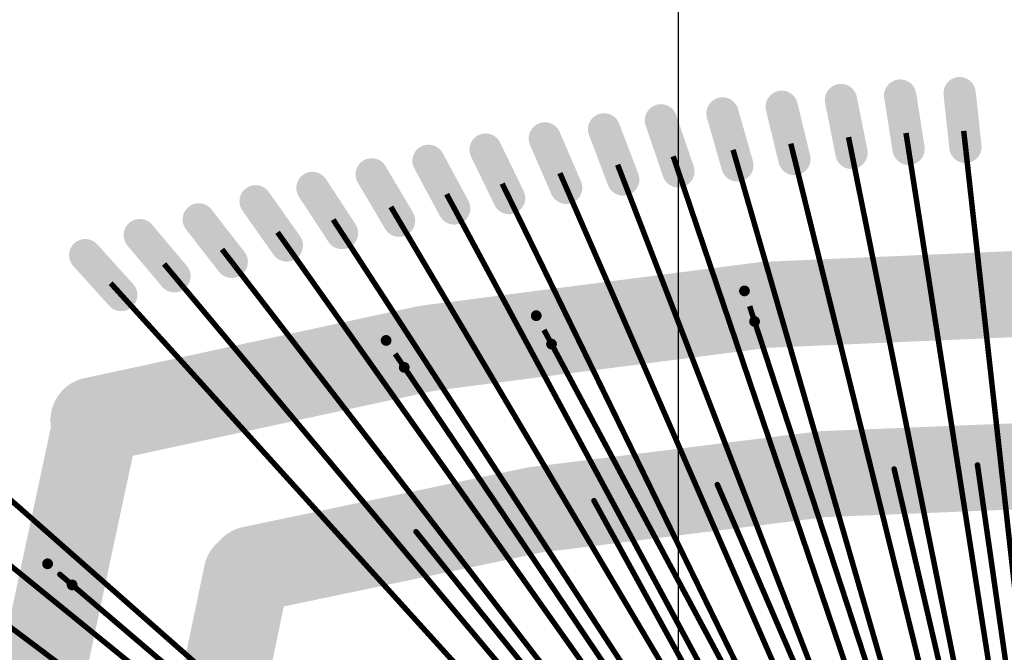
# Model space of a CAD drawing. Header units: millimetres. Extents: x -20 to 67, y -24 to 74.9.
# Tile 28 of 37: x 24.9 to 29.5, y 3.6 to 6.6. Entities that reach past the tile are written whole.
import ezdxf

# ---------------------------------------------------------------- set-up
doc = ezdxf.new("R2010")
doc.units = ezdxf.units.MM
doc.header["$LTSCALE"] = 0.2
doc.header["$MEASUREMENT"] = 0
doc.layers.get('0').update_dxf_attribs({"color": 6, "plot": 0})
for name, color, linetype in [('01-Dim', 7, 'Continuous'), ('Cu1', 5, 'Continuous'), ('Sbp1', 5, 'Continuous'), ('Wire3', 96, 'Continuous'), ('Wire4', 1, 'Continuous')]:
    doc.layers.add(name, color=color, linetype=linetype)
doc.dimstyles.new('1X-Std-.1tol', dxfattribs={"dimscale": 2, "dimtxt": 0.18, "dimasz": 0.18, "dimexe": 0.12, "dimexo": 0.0625, "dimgap": 0.09, "dimtad": 0, "dimdec": 3, "dimzin": 1, "dimdsep": 46, "dimtxsty": 'Standard', "dimcen": 0.09, "dimadec": 0, "dimazin": 0, "dimtfac": 1, "dimtdec": 3, "dimtofl": 0, "dimtmove": 0, "dimatfit": 3, "dimfxl": 1, "dimtolj": 1, "dimtzin": 0, "dimarcsym": 0})

# ---------------------------------------------------------------- blocks, each defined once
blk = doc.blocks.new('*D37')
at = {"layer": '01-Dim', "color": 0, "linetype": 'Continuous', "lineweight": -2}
for p, q in [((27.988983, 2.125), (27.988983, 12.74)), ((31.988983, 2.125), (31.988983, 12.74)), ((28.348983, 12.5), (31.628983, 12.5)), ((31.988983, 12.5), (32.348983, 12.5))]:
    blk.add_line(p, q, dxfattribs=at)
at = {"layer": '01-Dim', "color": 0, "linetype": 'Continuous', "lineweight": -3}
for points in [[(28.348983, 12.56), (28.348983, 12.44), (27.988983, 12.5)], [(31.628983, 12.56), (31.628983, 12.44), (31.988983, 12.5)]]:
    blk.add_solid(points, dxfattribs=at)
at = {"layer": 'Defpoints', "color": 0, "linetype": 'Continuous', "lineweight": -3}
for p in [(31.988983, 12.5), (27.988983, 2), (31.988983, 2)]:
    blk.add_point(p, dxfattribs=at)
at = {"layer": '01-Dim', "color": 0, "linetype": 'Continuous', "lineweight": -3, "insert": (34.448983, 12.5), "char_height": 0.36, "attachment_point": 5}
blk.add_mtext('\\A1;4.000 [0.1575]', dxfattribs=at)
blk = doc.blocks.new('ROUND_19')
at = {"const_width": 0.025}
blk.add_lwpolyline([(-0.0125, 0, 1), (0.0125, 0, 1)], format="xyb", close=True, dxfattribs=at)
blk = doc.blocks.new('ROUND_20')
at = {"const_width": 0.065}
blk.add_lwpolyline([(-0.0325, 0, 1), (0.0325, 0, 1)], format="xyb", close=True, dxfattribs=at)
blk = doc.blocks.new('ROUND_21')
at = {"const_width": 0.075}
blk.add_lwpolyline([(-0.0375, 0, 1), (0.0375, 0, 1)], format="xyb", close=True, dxfattribs=at)
blk = doc.blocks.new('ROUND_27')
at = {"const_width": 0.2}
blk.add_lwpolyline([(-0.1, 0, 1), (0.1, 0, 1)], format="xyb", close=True, dxfattribs=at)
blk = doc.blocks.new('ROUND_11')
at = {"const_width": 0.0127}
blk.add_lwpolyline([(-0.00635, 0, 1), (0.00635, 0, 1)], format="xyb", close=True, dxfattribs=at)

msp = doc.modelspace()

# ---------------------------------------------------------------- linework, layer by layer
at = {"layer": 'Cu1'}
for points, const_width in [([(29.057983, 5.956), (29.018983, 6.203)], 0.15), ([(29.321983, 5.965), (29.294983, 6.214)], 0.15), ([(28.527983, 5.908), (28.468983, 6.151)], 0.15), ([(28.792983, 5.937), (28.743983, 6.182)], 0.15), ([(28.262983, 5.879), (28.193983, 6.12)], 0.15), ([(27.988983, 5.851), (27.907983, 6.088)], 0.15), ([(27.732983, 5.813), (27.643983, 6.046)], 0.15), ([(27.467983, 5.775), (27.368983, 6.004)], 0.15), ([(27.202983, 5.727), (27.093983, 5.952)], 0.15), ([(26.947983, 5.679), (26.828983, 5.9)], 0.15), ([(26.691983, 5.622), (26.564983, 5.837)], 0.15), ([(26.426983, 5.565), (26.289983, 5.774)], 0.15), ([(26.170983, 5.507), (26.025983, 5.712)], 0.15), ([(25.914983, 5.431), (25.761983, 5.628)], 0.15), ([(25.648983, 5.364), (25.487983, 5.555)], 0.15), ([(25.401983, 5.277), (25.234983, 5.462)], 0.15), ([(28.342983, 5.154), (28.295983, 5.296)], 0.05), ([(27.399983, 5.049), (27.328983, 5.181)], 0.05), ([(26.715983, 4.941), (26.631983, 5.066)], 0.05), ([(29.015983, 4.362), (28.965983, 4.576)], 0.13), ([(29.393983, 4.379), (29.362983, 4.597)], 0.13), ([(28.213983, 4.296), (28.125983, 4.498)], 0.13), ([(27.649983, 4.226), (27.543983, 4.419)], 0.13), ([(26.839983, 4.092), (26.701983, 4.263)], 0.13), ([(25.173983, 3.931), (25.059983, 4.029)], 0.05)]:
    msp.add_lwpolyline(points, dxfattribs=dict(at, const_width=const_width))
at = {"layer": 'Cu1', "const_width": 0.4}
for points in [[(34.671983, 4.704, 0.1276623), (25.273121, 4.695468)], [(25.282983, 4.679, 0.1276595), (25.291513, -4.711862)], [(33.996983, 3.997, 0.1250065), (26.008015, 4.003866)], [(25.983983, 3.98, 0.1249988), (25.991325, -4.008914)]]:
    msp.add_lwpolyline(points, format="xyb", dxfattribs=at)
at = {"layer": 'Sbp1'}
for points, const_width in [([(29.057983, 5.956), (29.018983, 6.203)], 0.15), ([(29.321983, 5.965), (29.294983, 6.214)], 0.15), ([(28.527983, 5.908), (28.468983, 6.151)], 0.15), ([(28.792983, 5.937), (28.743983, 6.182)], 0.15), ([(28.262983, 5.879), (28.193983, 6.12)], 0.15), ([(27.988983, 5.851), (27.907983, 6.088)], 0.15), ([(27.732983, 5.813), (27.643983, 6.046)], 0.15), ([(27.467983, 5.775), (27.368983, 6.004)], 0.15), ([(27.202983, 5.727), (27.093983, 5.952)], 0.15), ([(26.947983, 5.679), (26.828983, 5.9)], 0.15), ([(26.691983, 5.622), (26.564983, 5.837)], 0.15), ([(26.426983, 5.565), (26.289983, 5.774)], 0.15), ([(26.170983, 5.507), (26.025983, 5.712)], 0.15), ([(25.914983, 5.431), (25.761983, 5.628)], 0.15), ([(25.648983, 5.364), (25.487983, 5.555)], 0.15), ([(25.401983, 5.277), (25.234983, 5.462)], 0.15), ([(28.342983, 5.154), (28.295983, 5.296)], 0.05), ([(27.399983, 5.049), (27.328983, 5.181)], 0.05), ([(26.715983, 4.941), (26.631983, 5.066)], 0.05), ([(29.015983, 4.362), (28.965983, 4.576)], 0.13), ([(29.393983, 4.379), (29.362983, 4.597)], 0.13), ([(28.213983, 4.296), (28.125983, 4.498)], 0.13), ([(27.649983, 4.226), (27.543983, 4.419)], 0.13), ([(26.839983, 4.092), (26.701983, 4.263)], 0.13), ([(25.173983, 3.931), (25.059983, 4.029)], 0.05)]:
    msp.add_lwpolyline(points, dxfattribs=dict(at, const_width=const_width))
at = {"layer": 'Sbp1', "const_width": 0.4}
for points in [[(34.671983, 4.704, 0.1276623), (25.273121, 4.695468)], [(25.282983, 4.679, 0.1276595), (25.291513, -4.711862)], [(33.996983, 3.997, 0.1250065), (26.008015, 4.003866)], [(25.983983, 3.98, 0.1249988), (25.991325, -4.008914)]]:
    msp.add_lwpolyline(points, format="xyb", dxfattribs=at)
at = {"layer": 'Wire3', "const_width": 0.0254}
for points in [[(29.408983, 1.896), (28.319983, 5.225)], [(29.088983, 1.896), (27.364983, 5.115)], [(28.768983, 1.896), (26.673983, 5.004)], [(29.588983, 1.896), (28.990983, 4.469)], [(29.748983, 1.896), (29.377983, 4.488)], [(29.248983, 1.896), (28.169983, 4.397)], [(28.928983, 1.896), (27.596983, 4.322)], [(28.608983, 1.896), (26.770983, 4.178)], [(28.091983, 1.44), (25.116983, 3.98)]]:
    msp.add_lwpolyline(points, dxfattribs=at)
at = {"layer": 'Wire4', "const_width": 0.0254}
for points in [[(29.708983, 1.781), (29.045983, 6.029)], [(29.788983, 1.781), (29.313983, 6.039)], [(29.548983, 1.781), (28.510983, 5.98)], [(29.628983, 1.781), (28.778983, 6.01)], [(29.448983, 1.781), (28.242983, 5.951)], [(29.368983, 1.781), (27.964983, 5.921)], [(29.208983, 1.781), (27.438983, 5.843)], [(29.288983, 1.781), (27.706983, 5.882)], [(29.128983, 1.781), (27.170983, 5.794)], [(29.048983, 1.781), (26.912983, 5.745)], [(28.968983, 1.781), (26.653983, 5.686)], [(28.888983, 1.781), (26.385983, 5.627)], [(28.808983, 1.781), (26.127983, 5.568)], [(28.728983, 1.781), (25.869983, 5.489)], [(28.648983, 1.781), (25.600983, 5.421)], [(28.568983, 1.781), (25.352983, 5.332)], [(28.206983, 1.4), (24.626983, 4.556)], [(28.206983, 1.32), (24.547983, 4.297)], [(28.206983, 1.24), (24.468983, 4.049)]]:
    msp.add_lwpolyline(points, dxfattribs=at)

# ---------------------------------------------------------------- block references
at = {"layer": 'Cu1'}
for name, p in [('ROUND_21', (29.018983, 6.203)), ('ROUND_21', (29.294983, 6.214)), ('ROUND_21', (28.468983, 6.151)), ('ROUND_21', (28.743983, 6.182)), ('ROUND_21', (28.193983, 6.12)), ('ROUND_21', (27.907983, 6.088)), ('ROUND_21', (27.643983, 6.046)), ('ROUND_21', (27.368983, 6.004)), ('ROUND_21', (29.321983, 5.965)), ('ROUND_21', (27.093983, 5.952)), ('ROUND_21', (28.792983, 5.937)), ('ROUND_21', (29.057983, 5.956)), ('ROUND_21', (26.828983, 5.9)), ('ROUND_21', (28.262983, 5.879)), ('ROUND_21', (28.527983, 5.908)), ('ROUND_21', (26.564983, 5.837)), ('ROUND_21', (27.988983, 5.851)), ('ROUND_21', (27.732983, 5.813)), ('ROUND_21', (26.289983, 5.774)), ('ROUND_21', (27.467983, 5.775)), ('ROUND_21', (26.025983, 5.712)), ('ROUND_21', (27.202983, 5.727)), ('ROUND_21', (26.947983, 5.679)), ('ROUND_21', (25.761983, 5.628)), ('ROUND_21', (26.691983, 5.622)), ('ROUND_21', (25.487983, 5.555)), ('ROUND_21', (26.426983, 5.565)), ('ROUND_21', (26.170983, 5.507)), ('ROUND_21', (25.234983, 5.462)), ('ROUND_21', (25.914983, 5.431)), ('ROUND_21', (25.648983, 5.364)), ('ROUND_21', (25.401983, 5.277)), ('ROUND_19', (28.295983, 5.296)), ('ROUND_19', (27.328983, 5.181)), ('ROUND_19', (28.342983, 5.154)), ('ROUND_19', (26.631983, 5.066)), ('ROUND_19', (27.399983, 5.049)), ('ROUND_19', (26.715983, 4.941)), ('ROUND_27', (25.273121, 4.695468)), ('ROUND_27', (25.282983, 4.679)), ('ROUND_20', (28.965983, 4.576)), ('ROUND_20', (29.362983, 4.597)), ('ROUND_20', (28.125983, 4.498)), ('ROUND_20', (27.543983, 4.419)), ('ROUND_20', (29.393983, 4.379)), ('ROUND_20', (29.015983, 4.362)), ('ROUND_20', (28.213983, 4.296)), ('ROUND_20', (26.701983, 4.263)), ('ROUND_20', (27.649983, 4.226)), ('ROUND_27', (25.983983, 3.98)), ('ROUND_27', (26.008015, 4.003866)), ('ROUND_20', (26.839983, 4.092)), ('ROUND_19', (25.059983, 4.029)), ('ROUND_19', (25.173983, 3.931))]:
    msp.add_blockref(name, p, dxfattribs=at)
at = {"layer": 'Sbp1'}
for name, p in [('ROUND_21', (29.018983, 6.203)), ('ROUND_21', (29.294983, 6.214)), ('ROUND_21', (28.468983, 6.151)), ('ROUND_21', (28.743983, 6.182)), ('ROUND_21', (28.193983, 6.12)), ('ROUND_21', (27.907983, 6.088)), ('ROUND_21', (27.643983, 6.046)), ('ROUND_21', (27.368983, 6.004)), ('ROUND_21', (29.321983, 5.965)), ('ROUND_21', (27.093983, 5.952)), ('ROUND_21', (28.792983, 5.937)), ('ROUND_21', (29.057983, 5.956)), ('ROUND_21', (26.828983, 5.9)), ('ROUND_21', (28.262983, 5.879)), ('ROUND_21', (28.527983, 5.908)), ('ROUND_21', (26.564983, 5.837)), ('ROUND_21', (27.988983, 5.851)), ('ROUND_21', (27.732983, 5.813)), ('ROUND_21', (26.289983, 5.774)), ('ROUND_21', (27.467983, 5.775)), ('ROUND_21', (26.025983, 5.712)), ('ROUND_21', (27.202983, 5.727)), ('ROUND_21', (26.947983, 5.679)), ('ROUND_21', (25.761983, 5.628)), ('ROUND_21', (26.691983, 5.622)), ('ROUND_21', (25.487983, 5.555)), ('ROUND_21', (26.426983, 5.565)), ('ROUND_21', (26.170983, 5.507)), ('ROUND_21', (25.234983, 5.462)), ('ROUND_21', (25.914983, 5.431)), ('ROUND_21', (25.648983, 5.364)), ('ROUND_21', (25.401983, 5.277)), ('ROUND_19', (28.295983, 5.296)), ('ROUND_19', (27.328983, 5.181)), ('ROUND_19', (28.342983, 5.154)), ('ROUND_19', (26.631983, 5.066)), ('ROUND_19', (27.399983, 5.049)), ('ROUND_19', (26.715983, 4.941)), ('ROUND_27', (25.273121, 4.695468)), ('ROUND_27', (25.282983, 4.679)), ('ROUND_20', (28.965983, 4.576)), ('ROUND_20', (29.362983, 4.597)), ('ROUND_20', (28.125983, 4.498)), ('ROUND_20', (27.543983, 4.419)), ('ROUND_20', (29.393983, 4.379)), ('ROUND_20', (29.015983, 4.362)), ('ROUND_20', (28.213983, 4.296)), ('ROUND_20', (26.701983, 4.263)), ('ROUND_20', (27.649983, 4.226)), ('ROUND_27', (25.983983, 3.98)), ('ROUND_27', (26.008015, 4.003866)), ('ROUND_20', (26.839983, 4.092)), ('ROUND_19', (25.059983, 4.029)), ('ROUND_19', (25.173983, 3.931))]:
    msp.add_blockref(name, p, dxfattribs=at)
at = {"layer": 'Wire3'}
for p in [(28.990983, 4.469), (29.377983, 4.488), (28.169983, 4.397), (27.596983, 4.322), (26.770983, 4.178), (25.116983, 3.98)]:
    msp.add_blockref('ROUND_11', p, dxfattribs=at)

# ---------------------------------------------------------------- dimensions: what is measured, and where the dimension line sits
at = {"layer": '01-Dim', "linetype": 'Continuous', "lineweight": -3}
dim = msp.add_linear_dim(base=(31.988983, 12.5), p1=(27.988983, 2), p2=(31.988983, 2), dimstyle='1X-Std-.1tol', dxfattribs=at)
dim.commit()
dim.dimension.update_dxf_attribs({"geometry": '*D37', "text_midpoint": (34.448983, 12.5)})

doc.saveas('drawing.dxf')
